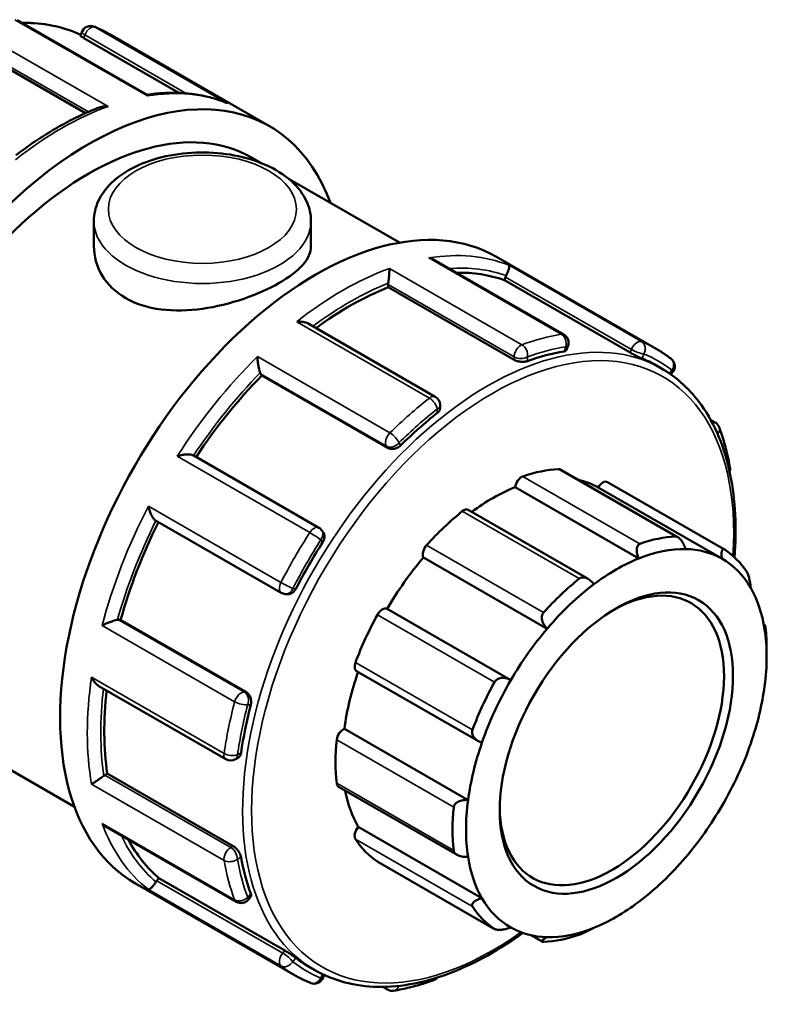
# Model space of a CAD drawing. Header units: millimetres. Extents: x 0 to 929, y -378 to 706.
# Tile 12 of 12: x 872 to 929, y 631 to 706. Entities that reach past the tile are written whole.
import ezdxf

# ---------------------------------------------------------------- set-up
doc = ezdxf.new("R2010")
doc.units = ezdxf.units.MM
doc.layers.add('Visible (ANSI)', color=7, linetype='Continuous', lineweight=50)
doc.layers.add('Visible Narrow (ANSI)', color=7, linetype='Continuous', lineweight=35)

msp = doc.modelspace()

# ---------------------------------------------------------------- linework, layer by layer
at = {"layer": 'Visible (ANSI)'}
for p, q in [((882.058, 700.193), (872.198, 705.871)), ((876.992, 704.682), (877.101, 704.961)), ((879.219, 704.796), (891.365, 697.802)), ((868.412, 703.963), (877.389, 698.794)), ((877.241, 704.505), (884.485, 700.333)), ((889.992, 695.419), (890.7, 695.012)), ((892.86, 693.768), (901.241, 688.942)), ((878.018, 690.587), (878.018, 688.668)), ((894.518, 690.587), (894.518, 688.668)), ((913.743, 681.947), (903.883, 687.625)), ((908.618, 687.867), (920.764, 680.872)), ((909.221, 686.089), (909.312, 686.324)), ((918.786, 680.581), (909.221, 686.089)), ((900.392, 685.547), (900.392, 685.758)), ((909.957, 680.039), (900.392, 685.547)), ((903.973, 677.223), (894.314, 682.785)), ((913.948, 680.779), (914.056, 681.058)), ((920.726, 679.625), (921.163, 679.373)), ((890.782, 678.843), (890.691, 678.973)), ((900.347, 673.335), (890.782, 678.843)), ((921.88, 678.915), (922.016, 679.085)), ((904.335, 676.357), (904.335, 676.596)), ((924.901, 675.47), (925.242, 675.274)), ((895.122, 667.26), (885.555, 672.769)), ((922.415, 666.54), (913.492, 671.678)), ((919.44, 664.927), (910.035, 670.343)), ((925.755, 664.91), (916.35, 670.326)), ((917.067, 670.734), (925.961, 665.612)), ((915.592, 663.368), (906.481, 668.614)), ((882.701, 667.822), (892.267, 662.312)), ((895.447, 666.914), (895.353, 667.048)), ((912.473, 659.58), (903.069, 664.996)), ((892.562, 662.219), (892.725, 662.204)), ((909.714, 655.673), (900.309, 661.089)), ((879.891, 660.267), (880.049, 660.253)), ((889.614, 654.745), (880.049, 660.253)), ((928.942, 659.905), (929.033, 659.852)), ((929.16, 657.463), (929.16, 658.052)), ((897.99, 656.36), (907.245, 651.03)), ((878.401, 655.217), (888.058, 649.655)), ((865.29, 652.523), (876.539, 646.046)), ((906.462, 646.553), (897.058, 651.969)), ((888.781, 649.655), (888.987, 649.774)), ((878.855, 648.454), (879.037, 648.559)), ((888.602, 643.051), (879.037, 648.559)), ((896.625, 647.563), (905.623, 642.382)), ((878.981, 644.486), (888.839, 638.809)), ((907.516, 639.087), (898.112, 644.503)), ((899.592, 641.864), (908.485, 636.743)), ((882.808, 640.418), (882.966, 640.614)), ((892.531, 635.106), (882.966, 640.614)), ((881.171, 640.204), (893.317, 633.21)), ((889.764, 638.983), (889.951, 639.216)), ((912.09, 635.781), (911.229, 636.277)), ((894.377, 633.869), (894.814, 633.617)), ((895.435, 633.046), (895.516, 633.253)), ((900.338, 632.136), (899.979, 632.342))]:
    msp.add_line(p, q, dxfattribs=at)
for centre, start, end in [((877.775, 704.699), 67.74298, 158.80211), ((913.382, 681.32), 338.80211, 60.06401), ((921.452, 679.538), 321.19183, 52.00652), ((903.612, 676.596), 0, 60.06401), ((924.881, 674.647), 20.4841, 60.06401), ((925.661, 671.728), 341.86071, 9.94418), ((894.761, 666.633), 35.02709, 60.06401), ((892.628, 662.939), 240.06401, 264.76275), ((888.419, 650.282), 240.06401, 299.93599), ((889.2, 639.436), 240.06401, 321.19183), ((894.761, 633.307), 247.74298, 338.80211), ((903.612, 633.538), 289.9503, 318.73934), ((900.699, 632.763), 240.06401, 279.3636)]:
    msp.add_arc(centre, 0.724, start, end, dxfattribs=at)
for centre, major_axis, start_param, end_param in [((877.641, 673.971), (13.723, 23.831), 5.832158, 9.875805), ((877.641, 673.971), (12.351, 21.448), 0, 3.141593), ((894.895, 664.036), (13.723, 23.831), 0, 3.141593), ((897.476, 662.549), (13.174, 22.878), 0.102973, 0.335582), ((909.755, 686.283), (-0.361, -0.627), 4.803687, 4.972255), ((897.476, 662.549), (13.174, 22.878), 0.626572, 0.92167), ((900.904, 686.053), (-0.361, -0.627), 5.327286, 5.495853), ((907.552, 656.747), (-13.174, -22.878), 3.586162, 3.740353), ((907.552, 656.747), (13.174, 22.878), 0, 0.075162), ((897.476, 662.549), (13.174, 22.878), 1.15017, 1.460439), ((891.134, 679.524), (-0.361, -0.627), 5.850885, 6.019452), ((907.552, 656.747), (-13.174, -22.878), 4.109761, 4.263952), ((908.33, 656.299), (8.425, 14.63), 0.349739, 0.588871), ((913.131, 671.051), (0.361, 0.627), 0, 0.349739), ((910.539, 670.532), (0.361, 0.627), 0.588871, 2.182057), ((908.33, 656.299), (-8.064, -14.003), 3.775244, 4.064618), ((908.33, 656.299), (8.064, 14.003), 0.005332, 0.177783), ((916.706, 670.107), (0.361, 0.627), 0, 1.553739), ((908.33, 656.299), (-8.425, -14.63), 4.11965, 4.358782), ((906.12, 667.987), (0.361, 0.627), 0, 0.978058), ((897.476, 662.549), (13.174, 22.878), 1.67722, 1.987555), ((917.223, 651.178), (8.425, 14.63), 0.349739, 0.588871), ((907.552, 656.747), (-13.174, -22.878), 4.63336, 4.787551), ((903.528, 665.521), (-0.361, -0.627), 4.358782, 5.951969), ((908.33, 656.299), (-8.064, -14.003), 4.403562, 4.703189), ((917.734, 650.883), (8.064, 14.003), 0.304959, 0.633651), ((917.734, 650.883), (8.064, 14.003), 0.005332, 0.304959), ((917.223, 651.178), (8.425, 14.63), 6.004606, 6.243738), ((917.734, 650.883), (8.064, 14.003), 0.633651, 0.933278), ((917.734, 650.883), (8.064, 14.003), 5.959826, 6.288518), ((917.393, 651.08), (6.018, 10.45), 2.37399, 7.050788), ((917.223, 651.178), (-8.425, -14.63), 4.11965, 4.358782), ((917.734, 650.883), (8.064, 14.003), 0.933278, 1.261969), ((917.734, 650.883), (8.064, 14.003), 5.660199, 5.959826), ((908.33, 656.299), (-8.425, -14.63), 4.747969, 4.987101), ((899.953, 660.459), (0.361, 0.627), 0.01319, 1.606376), ((879.635, 659.607), (0.361, 0.627), 0.259866, 0.428433), ((917.734, 650.883), (8.064, 14.003), 1.261969, 1.561596), ((917.734, 650.883), (-8.064, -14.003), 2.189915, 2.518607), ((917.223, 651.178), (8.425, 14.63), 5.495853, 5.615419), ((898.351, 656.987), (-0.361, -0.627), 4.987101, 6.283185), ((908.33, 656.299), (-8.064, -14.003), 5.033948, 5.331508), ((917.223, 651.178), (-8.425, -14.63), 4.747969, 4.987101), ((917.734, 650.883), (8.064, 14.003), 1.561596, 1.890288), ((897.476, 662.549), (13.174, 22.878), 2.215874, 2.511154), ((917.734, 650.883), (-8.064, -14.003), 1.890288, 2.189915), ((907.552, 656.747), (-13.174, -22.878), 5.156959, 5.311149), ((896.986, 651.342), (0.361, 0.627), 0.641509, 2.234695), ((908.33, 656.299), (-8.425, -14.63), 5.376288, 5.615419), ((917.734, 650.883), (8.064, 14.003), 1.890288, 2.189915), ((917.734, 650.883), (-8.064, -14.003), 1.561596, 1.890288), ((878.855, 647.862), (-0.361, -0.627), 3.925057, 4.093624), ((896.986, 648.19), (-0.361, -0.627), 5.615419, 6.283185), ((908.33, 656.299), (-8.064, -14.003), 5.691466, 5.959826), ((917.734, 650.883), (8.064, 14.003), 2.189915, 2.518607), ((917.223, 651.178), (-8.425, -14.63), 5.376288, 5.615419), ((917.734, 650.883), (-8.064, -14.003), 1.261969, 1.561596), ((898.351, 644.118), (-0.361, -0.627), 4.41142, 6.004606), ((897.476, 662.549), (-13.174, -22.878), 5.942525, 6.176345), ((908.33, 656.299), (-8.425, -14.63), 6.004606, 6.243738), ((907.552, 656.747), (-13.174, -22.878), 5.680558, 5.834748), ((899.953, 642.491), (-0.361, -0.627), 6.243738, 6.283185), ((917.734, 650.883), (-8.064, -14.003), 5.660199, 5.959826), ((917.734, 650.883), (-8.064, -14.003), 0.933278, 1.261969), ((883.064, 640.053), (-0.361, -0.627), 4.448656, 4.617223), ((917.734, 650.883), (-8.064, -14.003), 5.959826, 6.288518), ((917.734, 650.883), (-8.064, -14.003), 0.633651, 0.933278), ((917.223, 651.178), (-8.425, -14.63), 6.004606, 6.243738), ((917.734, 650.883), (-8.064, -14.003), 0.005332, 0.304959), ((917.734, 650.883), (-8.064, -14.003), 0.304959, 0.633651), ((917.223, 651.178), (-8.425, -14.63), 0.349739, 0.588871), ((907.552, 656.747), (-13.174, -22.878), 6.204156, 6.283185)]:
    msp.add_ellipse(centre, major_axis=major_axis, ratio=0.578093, start_param=start_param, end_param=end_param, dxfattribs=at)
msp.add_ellipse((917.734, 650.883), major_axis=(-6.258, -10.868), ratio=0.578093, dxfattribs=at)
for points, knots in [([(877.02, 704.754), (875.78, 705.332), (874.399, 705.637), (872.807, 705.666), (872.682, 705.666), (872.557, 705.664)], [5.5496856, 5.5496856, 5.5496856, 5.5496856, 5.8085846, 5.8085846, 5.8304971, 5.8304971, 5.8304971, 5.8304971]), ([(877.241, 704.505), (877.177, 704.542), (877.118, 704.577), (877.034, 704.635), (877.007, 704.657), (876.993, 704.675), (876.991, 704.679), (876.992, 704.681)], [0, 0, 0, 0, 0.02722528, 0.02722528, 0.05445057, 0.05445057, 0.0655524, 0.0655524, 0.0655524, 0.0655524]), ([(879.219, 704.796), (879.144, 704.84), (879.068, 704.882), (878.915, 704.964), (878.839, 705.005), (878.684, 705.083), (878.606, 705.121), (878.448, 705.196), (878.369, 705.232), (878.21, 705.302), (878.13, 705.336), (878.049, 705.369)], [5.49972085, 5.49972085, 5.49972085, 5.49972085, 5.51527843, 5.51527843, 5.53083601, 5.53083601, 5.54639359, 5.54639359, 5.56195117, 5.56195117, 5.57750875, 5.57750875, 5.57750875, 5.57750875]), ([(888.078, 699.586), (887.717, 699.731), (887.345, 699.856), (886.584, 700.064), (886.195, 700.146), (885.401, 700.269), (884.996, 700.31), (884.173, 700.348), (883.756, 700.347), (882.911, 700.302), (882.485, 700.259), (882.054, 700.195)], [5.5805272, 5.5805272, 5.5805272, 5.5805272, 5.6500523, 5.6500523, 5.7195774, 5.7195774, 5.7891026, 5.7891026, 5.8586277, 5.8586277, 5.9278727, 5.9278727, 5.9278727, 5.9278727]), ([(882.085, 700.097), (882.085, 700.098), (882.085, 700.099), (882.082, 700.138), (882.077, 700.166), (882.065, 700.187), (882.062, 700.191), (882.058, 700.193)], [-0.00054139, -0.00054139, -0.00054139, -0.00054139, 0, 0, 0.03203812, 0.03203812, 0.04364279, 0.04364279, 0.04364279, 0.04364279]), ([(888.078, 699.586), (888.112, 699.572), (888.146, 699.557), (888.18, 699.54), (888.182, 699.539), (888.183, 699.538)], [0.12670773, 0.12670773, 0.12670773, 0.12670773, 0.13771742, 0.13771742, 0.13825366, 0.13825366, 0.13825366, 0.13825366]), ([(878.426, 699.224), (878.003, 699.062), (877.579, 698.883), (876.73, 698.492), (876.305, 698.281), (875.455, 697.825), (875.03, 697.581), (874.182, 697.062), (873.759, 696.787), (872.916, 696.208), (872.497, 695.903), (872.08, 695.585)], [6.118042, 6.118042, 6.118042, 6.118042, 6.1834526, 6.1834526, 6.2488633, 6.2488633, 6.3142739, 6.3142739, 6.3796845, 6.3796845, 6.4450951, 6.4450951, 6.4450951, 6.4450951]), ([(878.426, 699.224), (878.437, 699.229), (878.449, 699.233), (878.557, 699.27), (878.66, 699.292), (878.87, 699.313), (878.98, 699.313), (879.089, 699.302), (879.091, 699.301), (879.093, 699.301)], [0.07092418, 0.07092418, 0.07092418, 0.07092418, 0.07473963, 0.07473963, 0.10545808, 0.10545808, 0.13771742, 0.13771742, 0.13825366, 0.13825366, 0.13825366, 0.13825366]), ([(878.018, 690.587), (878.018, 691.102), (878.136, 691.616), (878.587, 692.606), (878.937, 693.076), (879.863, 693.969), (880.468, 694.375), (881.86, 695.058), (882.656, 695.327), (884.333, 695.693), (885.212, 695.792), (886.972, 695.814), (887.851, 695.74), (889.537, 695.422), (890.343, 695.179), (891.808, 694.53), (892.467, 694.123), (893.538, 693.166), (893.959, 692.618), (894.414, 691.555), (894.518, 691.072), (894.518, 690.587)], [2.356194, 2.356194, 2.356194, 2.356194, 2.612893, 2.612893, 2.894422, 2.894422, 3.22149, 3.22149, 3.564496, 3.564496, 3.904707, 3.904707, 4.242846, 4.242846, 4.582585, 4.582585, 4.925588, 4.925588, 5.256289, 5.256289, 5.497787, 5.497787, 5.497787, 5.497787]), ([(894.518, 688.668), (894.518, 688.219), (894.314, 687.738), (893.475, 686.781), (892.84, 686.303), (891.363, 685.453), (890.431, 685.028), (888.398, 684.331), (887.297, 684.061), (885.238, 683.772), (884.138, 683.734), (882.106, 683.993), (881.173, 684.296), (879.696, 685.146), (879.061, 685.747), (878.222, 687.141), (878.018, 687.93), (878.018, 688.668)], [0.626898, 0.626898, 0.626898, 0.626898, 0.940202, 0.940202, 1.253505, 1.253505, 1.566809, 1.566809, 1.880112, 1.880112, 2.193561, 2.193561, 2.50701, 2.50701, 2.820459, 2.820459, 3.133908, 3.133908, 3.133908, 3.133908]), ([(903.883, 687.625), (903.851, 687.643), (903.819, 687.66), (903.69, 687.72), (903.587, 687.754), (903.48, 687.778), (903.478, 687.778), (903.477, 687.778)], [0.0944911, 0.0944911, 0.0944911, 0.0944911, 0.10545808, 0.10545808, 0.13771742, 0.13771742, 0.13825366, 0.13825366, 0.13825366, 0.13825366]), ([(900.485, 686.982), (900.485, 686.982), (900.485, 686.981), (900.485, 686.93), (900.484, 686.869), (900.478, 686.732), (900.474, 686.656), (900.463, 686.486), (900.455, 686.39), (900.44, 686.213), (900.432, 686.135), (900.416, 685.991), (900.408, 685.926), (900.4, 685.865), (900.4, 685.863), (900.4, 685.862)], [-0.0005414, -0.0005414, -0.0005414, -0.0005414, 0, 0, 0.0320381, 0.0320381, 0.0625917, 0.0625917, 0.0942432, 0.0942432, 0.1179354, 0.1179354, 0.1384916, 0.1384916, 0.1390343, 0.1390343, 0.1390343, 0.1390343]), ([(909.575, 687.219), (909.576, 687.219), (909.576, 687.219), (909.588, 687.204), (909.594, 687.18), (909.595, 687.11), (909.59, 687.067), (909.568, 686.957), (909.549, 686.889), (909.502, 686.753), (909.477, 686.688), (909.423, 686.56), (909.394, 686.499), (909.363, 686.437), (909.362, 686.436), (909.361, 686.434)], [-0.0005414, -0.0005414, -0.0005414, -0.0005414, 0, 0, 0.0320381, 0.0320381, 0.0625917, 0.0625917, 0.0942432, 0.0942432, 0.1179354, 0.1179354, 0.1384916, 0.1384916, 0.1390343, 0.1390343, 0.1390343, 0.1390343]), ([(894.314, 682.785), (894.242, 682.827), (894.16, 682.859), (893.978, 682.909), (893.876, 682.926), (893.666, 682.941), (893.556, 682.939), (893.447, 682.927), (893.445, 682.927), (893.443, 682.927)], [0.04739559, 0.04739559, 0.04739559, 0.04739559, 0.07473963, 0.07473963, 0.10545808, 0.10545808, 0.13771742, 0.13771742, 0.13825366, 0.13825366, 0.13825366, 0.13825366]), ([(913.948, 680.779), (913.94, 680.76), (913.927, 680.743), (913.872, 680.704), (913.819, 680.686), (913.758, 680.676)], [0.28548612, 0.28548612, 0.28548612, 0.28548612, 0.30208034, 0.30208034, 0.32977639, 0.32977639, 0.32977639, 0.32977639]), ([(921.898, 680.108), (921.825, 680.165), (921.753, 680.22), (921.605, 680.328), (921.531, 680.381), (921.381, 680.486), (921.306, 680.536), (921.153, 680.636), (921.076, 680.685), (920.921, 680.78), (920.843, 680.827), (920.764, 680.872)], [5.41806554, 5.41806554, 5.41806554, 5.41806554, 5.4343966, 5.4343966, 5.45072766, 5.45072766, 5.46705873, 5.46705873, 5.48338979, 5.48338979, 5.49972085, 5.49972085, 5.49972085, 5.49972085]), ([(890.451, 680.278), (890.451, 680.276), (890.451, 680.275), (890.454, 680.193), (890.459, 680.104), (890.476, 679.92), (890.486, 679.825), (890.514, 679.626), (890.531, 679.521), (890.568, 679.342), (890.585, 679.268), (890.62, 679.141), (890.637, 679.089), (890.654, 679.045), (890.654, 679.044), (890.655, 679.042)], [-0.0005414, -0.0005414, -0.0005414, -0.0005414, 0, 0, 0.0320381, 0.0320381, 0.0625917, 0.0625917, 0.0942432, 0.0942432, 0.1179354, 0.1179354, 0.1384916, 0.1384916, 0.1390343, 0.1390343, 0.1390343, 0.1390343]), ([(910.98, 679.937), (910.916, 679.914), (910.835, 679.896), (910.656, 679.879), (910.558, 679.88), (910.377, 679.898), (910.28, 679.916), (910.102, 679.968), (910.021, 680.002), (909.957, 680.039)], [0.1100911, 0.1100911, 0.1100911, 0.1100911, 0.1377871, 0.1377871, 0.1654832, 0.1654832, 0.1927084, 0.1927084, 0.2199337, 0.2199337, 0.2199337, 0.2199337]), ([(919.696, 680.132), (919.646, 680.152), (919.58, 680.181), (919.43, 680.25), (919.345, 680.29), (919.183, 680.369), (919.095, 680.414), (918.928, 680.501), (918.85, 680.544), (918.786, 680.581)], [0.1100911, 0.1100911, 0.1100911, 0.1100911, 0.1377871, 0.1377871, 0.1654832, 0.1654832, 0.1927084, 0.1927084, 0.2199337, 0.2199337, 0.2199337, 0.2199337]), ([(926.718, 665.01), (926.89, 667.25), (926.783, 669.367), (925.982, 673.32), (925.242, 675.122), (923.37, 677.748), (922.344, 678.693), (921.163, 679.373)], [4.6199188, 4.6199188, 4.6199188, 4.6199188, 4.9192185, 4.9192185, 5.2413668, 5.2413668, 5.4997209, 5.4997209, 5.4997209, 5.4997209]), ([(904.335, 676.357), (904.335, 676.296), (904.317, 676.228), (904.243, 676.1), (904.187, 676.039), (904.123, 675.989)], [0.27459345, 0.27459345, 0.27459345, 0.27459345, 0.30218497, 0.30218497, 0.32977649, 0.32977649, 0.32977649, 0.32977649]), ([(926.374, 671.853), (926.336, 672.069), (926.295, 672.282), (926.206, 672.704), (926.158, 672.913), (926.056, 673.325), (926.002, 673.528), (925.886, 673.929), (925.825, 674.127), (925.697, 674.518), (925.629, 674.71), (925.558, 674.9)], [4.8944668, 4.8944668, 4.8944668, 4.8944668, 4.9263554, 4.9263554, 4.958244, 4.958244, 4.9901327, 4.9901327, 5.0220213, 5.0220213, 5.05391, 5.05391, 5.05391, 5.05391]), ([(901.346, 673.529), (901.284, 673.468), (901.206, 673.41), (901.033, 673.32), (900.938, 673.288), (900.761, 673.254), (900.667, 673.249), (900.492, 673.271), (900.411, 673.298), (900.347, 673.335)], [0.1100911, 0.1100911, 0.1100911, 0.1100911, 0.1377871, 0.1377871, 0.1654832, 0.1654832, 0.1927084, 0.1927084, 0.2199337, 0.2199337, 0.2199337, 0.2199337]), ([(885.555, 672.769), (885.53, 672.784), (885.5, 672.796), (885.409, 672.824), (885.341, 672.835), (885.172, 672.847), (885.068, 672.844), (884.862, 672.823), (884.759, 672.806), (884.555, 672.759), (884.453, 672.73), (884.356, 672.696), (884.354, 672.695), (884.353, 672.695)], [0.0069349, 0.0069349, 0.0069349, 0.0069349, 0.0203393, 0.0203393, 0.0436652, 0.0436652, 0.0747396, 0.0747396, 0.1054581, 0.1054581, 0.1377174, 0.1377174, 0.1382537, 0.1382537, 0.1382537, 0.1382537]), ([(882.163, 668.901), (882.163, 668.9), (882.163, 668.898), (882.182, 668.798), (882.207, 668.697), (882.268, 668.501), (882.303, 668.404), (882.387, 668.215), (882.436, 668.122), (882.532, 667.98), (882.575, 667.926), (882.647, 667.858), (882.674, 667.837), (882.701, 667.822)], [-0.0005414, -0.0005414, -0.0005414, -0.0005414, 0, 0, 0.0320381, 0.0320381, 0.0625917, 0.0625917, 0.0942432, 0.0942432, 0.1179354, 0.1179354, 0.1323245, 0.1323245, 0.1323245, 0.1323245]), ([(895.447, 666.914), (895.451, 666.908), (895.456, 666.902), (895.502, 666.828), (895.529, 666.748), (895.549, 666.587), (895.544, 666.495), (895.498, 666.313), (895.457, 666.223), (895.408, 666.145)], [0.24447419, 0.24447419, 0.24447419, 0.24447419, 0.247159, 0.247159, 0.27438429, 0.27438429, 0.30208034, 0.30208034, 0.32977639, 0.32977639, 0.32977639, 0.32977639]), ([(922.239, 666.59), (922.272, 666.592), (922.308, 666.586), (922.38, 666.56), (922.417, 666.54), (922.528, 666.464), (922.6, 666.39), (922.735, 666.217), (922.804, 666.103), (922.917, 665.868), (922.962, 665.75), (922.995, 665.639)], [0.1364285, 0.1364285, 0.1364285, 0.1364285, 0.1518148, 0.1518148, 0.1672011, 0.1672011, 0.1979738, 0.1979738, 0.2354154, 0.2354154, 0.2705766, 0.2705766, 0.2705766, 0.2705766]), ([(919.44, 664.927), (919.391, 665.035), (919.349, 665.154), (919.293, 665.4), (919.281, 665.526), (919.297, 665.729), (919.319, 665.822), (919.38, 665.932), (919.405, 665.965), (919.462, 666.016), (919.495, 666.036), (919.531, 666.048)], [0.2601463, 0.2601463, 0.2601463, 0.2601463, 0.2953075, 0.2953075, 0.3327491, 0.3327491, 0.3635218, 0.3635218, 0.3789081, 0.3789081, 0.3942944, 0.3942944, 0.3942944, 0.3942944]), ([(925.755, 664.91), (925.738, 665.017), (925.728, 665.126), (925.727, 665.331), (925.738, 665.424), (925.777, 665.551), (925.805, 665.599), (925.86, 665.631), (925.881, 665.635), (925.926, 665.63), (925.95, 665.62), (925.974, 665.604)], [0.2601463, 0.2601463, 0.2601463, 0.2601463, 0.2953075, 0.2953075, 0.3327491, 0.3327491, 0.3635218, 0.3635218, 0.3789081, 0.3789081, 0.3942944, 0.3942944, 0.3942944, 0.3942944]), ([(914.914, 663.39), (914.95, 663.418), (914.99, 663.441), (915.077, 663.473), (915.124, 663.482), (915.268, 663.489), (915.37, 663.467), (915.57, 663.389), (915.68, 663.319), (915.875, 663.154), (915.96, 663.059), (916.029, 662.963)], [0.1364285, 0.1364285, 0.1364285, 0.1364285, 0.1518148, 0.1518148, 0.1672011, 0.1672011, 0.1979738, 0.1979738, 0.2354154, 0.2354154, 0.2705766, 0.2705766, 0.2705766, 0.2705766]), ([(927.648, 663.904), (927.666, 663.878), (927.684, 663.845), (927.72, 663.768), (927.737, 663.725), (927.788, 663.585), (927.818, 663.478), (927.872, 663.257), (927.897, 663.127), (927.933, 662.886), (927.945, 662.775), (927.952, 662.679)], [0.1364285, 0.1364285, 0.1364285, 0.1364285, 0.1518148, 0.1518148, 0.1672011, 0.1672011, 0.1979738, 0.1979738, 0.2354154, 0.2354154, 0.2705766, 0.2705766, 0.2705766, 0.2705766]), ([(893.374, 662.623), (893.332, 662.542), (893.274, 662.462), (893.139, 662.33), (893.062, 662.279), (892.913, 662.216), (892.83, 662.199), (892.742, 662.203), (892.733, 662.203), (892.725, 662.204)], [0.11009105, 0.11009105, 0.11009105, 0.11009105, 0.1377871, 0.1377871, 0.16548316, 0.16548316, 0.19270844, 0.19270844, 0.19571094, 0.19571094, 0.19571094, 0.19571094]), ([(912.473, 659.58), (912.388, 659.661), (912.306, 659.758), (912.169, 659.978), (912.116, 660.103), (912.067, 660.324), (912.059, 660.436), (912.087, 660.591), (912.102, 660.642), (912.145, 660.734), (912.173, 660.776), (912.206, 660.813)], [0.2601463, 0.2601463, 0.2601463, 0.2601463, 0.2953075, 0.2953075, 0.3327491, 0.3327491, 0.3635218, 0.3635218, 0.3789081, 0.3789081, 0.3942944, 0.3942944, 0.3942944, 0.3942944]), ([(879.813, 660.264), (879.768, 660.258), (879.715, 660.247), (879.589, 660.214), (879.517, 660.192), (879.345, 660.135), (879.246, 660.098), (879.059, 660.023), (878.969, 659.983), (878.799, 659.904), (878.718, 659.864), (878.644, 659.824), (878.643, 659.823), (878.642, 659.823)], [0, 0, 0, 0, 0.0203393, 0.0203393, 0.0436652, 0.0436652, 0.0747396, 0.0747396, 0.1054581, 0.1054581, 0.1377174, 0.1377174, 0.1382537, 0.1382537, 0.1382537, 0.1382537]), ([(929.006, 659.535), (929.005, 659.613), (929.007, 659.685), (929.013, 659.798), (929.019, 659.836), (929.032, 659.859), (929.04, 659.852), (929.052, 659.803), (929.057, 659.78), (929.066, 659.723), (929.07, 659.688), (929.075, 659.649)], [0.2601463, 0.2601463, 0.2601463, 0.2601463, 0.2953075, 0.2953075, 0.3327491, 0.3327491, 0.3635218, 0.3635218, 0.3789081, 0.3789081, 0.3942944, 0.3942944, 0.3942944, 0.3942944]), ([(877.84, 655.902), (877.841, 655.9), (877.842, 655.899), (877.886, 655.8), (877.938, 655.705), (878.054, 655.533), (878.118, 655.454), (878.254, 655.318), (878.325, 655.26), (878.401, 655.217)], [-0.00054139, -0.00054139, -0.00054139, -0.00054139, 0, 0, 0.03203812, 0.03203812, 0.0625917, 0.0625917, 0.09151332, 0.09151332, 0.09151332, 0.09151332]), ([(908.471, 655.524), (908.496, 655.569), (908.527, 655.611), (908.601, 655.685), (908.644, 655.717), (908.782, 655.796), (908.89, 655.826), (909.114, 655.851), (909.247, 655.84), (909.496, 655.779), (909.612, 655.73), (909.714, 655.673)], [0.1364285, 0.1364285, 0.1364285, 0.1364285, 0.1518148, 0.1518148, 0.1672011, 0.1672011, 0.1979738, 0.1979738, 0.2354154, 0.2354154, 0.2705766, 0.2705766, 0.2705766, 0.2705766]), ([(889.614, 654.745), (889.678, 654.707), (889.742, 654.651), (889.849, 654.51), (889.893, 654.426), (889.951, 654.255), (889.97, 654.158), (889.978, 653.963), (889.968, 653.867), (889.946, 653.783)], [0.2199337, 0.2199337, 0.2199337, 0.2199337, 0.2472636, 0.2472636, 0.2745935, 0.2745935, 0.302185, 0.302185, 0.3297765, 0.3297765, 0.3297765, 0.3297765]), ([(907.516, 650.911), (907.405, 650.947), (907.29, 650.999), (907.077, 651.137), (906.979, 651.226), (906.848, 651.402), (906.799, 651.498), (906.767, 651.648), (906.762, 651.7), (906.769, 651.8), (906.779, 651.85), (906.797, 651.897)], [0.2601463, 0.2601463, 0.2601463, 0.2601463, 0.2953075, 0.2953075, 0.3327491, 0.3327491, 0.3635218, 0.3635218, 0.3789081, 0.3789081, 0.3942944, 0.3942944, 0.3942944, 0.3942944]), ([(889.202, 650.143), (889.19, 650.062), (889.165, 649.983), (889.09, 649.855), (889.041, 649.805), (888.987, 649.774)], [0.11009105, 0.11009105, 0.11009105, 0.11009105, 0.1377871, 0.1377871, 0.16541577, 0.16541577, 0.16541577, 0.16541577]), ([(878.769, 648.396), (878.722, 648.36), (878.67, 648.321), (878.553, 648.235), (878.49, 648.19), (878.345, 648.088), (878.266, 648.034), (878.123, 647.938), (878.058, 647.895), (877.94, 647.82), (877.887, 647.787), (877.842, 647.761), (877.841, 647.761), (877.84, 647.76)], [0, 0, 0, 0, 0.0203393, 0.0203393, 0.0436652, 0.0436652, 0.0747396, 0.0747396, 0.1054581, 0.1054581, 0.1377174, 0.1377174, 0.1382537, 0.1382537, 0.1382537, 0.1382537]), ([(905.371, 645.999), (905.375, 646.043), (905.387, 646.087), (905.425, 646.171), (905.452, 646.212), (905.548, 646.323), (905.635, 646.385), (905.832, 646.484), (905.96, 646.522), (906.217, 646.561), (906.345, 646.563), (906.462, 646.553)], [0.1364285, 0.1364285, 0.1364285, 0.1364285, 0.1518148, 0.1518148, 0.1672011, 0.1672011, 0.1979738, 0.1979738, 0.2354154, 0.2354154, 0.2705766, 0.2705766, 0.2705766, 0.2705766]), ([(878.642, 644.763), (878.643, 644.762), (878.644, 644.76), (878.717, 644.68), (878.796, 644.609), (878.914, 644.527), (878.947, 644.505), (878.981, 644.486)], [-0.00054139, -0.00054139, -0.00054139, -0.00054139, 0, 0, 0.03203812, 0.03203812, 0.04401759, 0.04401759, 0.04401759, 0.04401759]), ([(888.602, 643.051), (888.666, 643.014), (888.737, 642.961), (888.871, 642.832), (888.935, 642.757), (889.041, 642.609), (889.091, 642.525), (889.165, 642.362), (889.19, 642.283), (889.202, 642.216)], [0.2199337, 0.2199337, 0.2199337, 0.2199337, 0.2472636, 0.2472636, 0.2745935, 0.2745935, 0.302185, 0.302185, 0.3297765, 0.3297765, 0.3297765, 0.3297765]), ([(906.462, 642.231), (906.345, 642.221), (906.217, 642.223), (905.96, 642.254), (905.832, 642.286), (905.635, 642.369), (905.548, 642.422), (905.452, 642.519), (905.425, 642.554), (905.387, 642.628), (905.375, 642.667), (905.371, 642.706)], [0.2601463, 0.2601463, 0.2601463, 0.2601463, 0.2953075, 0.2953075, 0.3327491, 0.3327491, 0.3635218, 0.3635218, 0.3789081, 0.3789081, 0.3942944, 0.3942944, 0.3942944, 0.3942944]), ([(882.737, 640.32), (882.7, 640.263), (882.662, 640.208), (882.578, 640.097), (882.535, 640.043), (882.44, 639.933), (882.391, 639.883), (882.306, 639.806), (882.27, 639.779), (882.208, 639.743), (882.182, 639.736), (882.163, 639.739), (882.163, 639.739), (882.163, 639.739)], [0, 0, 0, 0, 0.0203393, 0.0203393, 0.0436652, 0.0436652, 0.0747396, 0.0747396, 0.1054581, 0.1054581, 0.1377174, 0.1377174, 0.1382537, 0.1382537, 0.1382537, 0.1382537]), ([(889.946, 639.433), (889.968, 639.374), (889.978, 639.319), (889.972, 639.252), (889.964, 639.232), (889.951, 639.216)], [0.11009131, 0.11009131, 0.11009131, 0.11009131, 0.13778736, 0.13778736, 0.15441623, 0.15441623, 0.15441623, 0.15441623]), ([(906.797, 638.451), (906.779, 638.478), (906.769, 638.507), (906.762, 638.566), (906.767, 638.597), (906.799, 638.689), (906.848, 638.75), (906.979, 638.865), (907.077, 638.924), (907.29, 639.021), (907.405, 639.059), (907.516, 639.087)], [0.1364285, 0.1364285, 0.1364285, 0.1364285, 0.1518148, 0.1518148, 0.1672011, 0.1672011, 0.1979738, 0.1979738, 0.2354154, 0.2354154, 0.2705766, 0.2705766, 0.2705766, 0.2705766]), ([(909.714, 636.856), (909.612, 636.818), (909.496, 636.781), (909.247, 636.721), (909.114, 636.697), (908.89, 636.677), (908.782, 636.675), (908.644, 636.691), (908.601, 636.699), (908.527, 636.721), (908.496, 636.735), (908.471, 636.752)], [0.2601463, 0.2601463, 0.2601463, 0.2601463, 0.2953075, 0.2953075, 0.3327491, 0.3327491, 0.3635218, 0.3635218, 0.3789081, 0.3789081, 0.3942944, 0.3942944, 0.3942944, 0.3942944]), ([(916.029, 636.839), (915.96, 636.8), (915.875, 636.753), (915.68, 636.652), (915.57, 636.596), (915.37, 636.499), (915.268, 636.452), (915.124, 636.389), (915.077, 636.37), (914.99, 636.335), (914.95, 636.32), (914.914, 636.307)], [0.2601463, 0.2601463, 0.2601463, 0.2601463, 0.2953075, 0.2953075, 0.3327491, 0.3327491, 0.3635218, 0.3635218, 0.3789081, 0.3789081, 0.3942944, 0.3942944, 0.3942944, 0.3942944]), ([(894.814, 633.617), (896.225, 632.805), (897.854, 632.375), (901.398, 632.311), (903.319, 632.693), (907.052, 634.154), (908.858, 635.164), (910.626, 636.447)], [2.3581282, 2.3581282, 2.3581282, 2.3581282, 2.6669919, 2.6669919, 2.9833426, 2.9833426, 3.2704079, 3.2704079, 3.2704079, 3.2704079]), ([(912.206, 635.765), (912.173, 635.764), (912.145, 635.765), (912.102, 635.774), (912.087, 635.781), (912.059, 635.81), (912.067, 635.838), (912.116, 635.904), (912.169, 635.949), (912.306, 636.039), (912.388, 636.085), (912.473, 636.127)], [0.1364285, 0.1364285, 0.1364285, 0.1364285, 0.1518148, 0.1518148, 0.1672011, 0.1672011, 0.1979738, 0.1979738, 0.2354154, 0.2354154, 0.2705766, 0.2705766, 0.2705766, 0.2705766]), ([(892.531, 635.106), (892.595, 635.069), (892.671, 635.023), (892.83, 634.922), (892.913, 634.868), (893.062, 634.767), (893.139, 634.714), (893.274, 634.617), (893.332, 634.574), (893.374, 634.542)], [0.2199337, 0.2199337, 0.2199337, 0.2199337, 0.247159, 0.247159, 0.2743843, 0.2743843, 0.3020803, 0.3020803, 0.3297764, 0.3297764, 0.3297764, 0.3297764]), ([(893.317, 633.21), (893.392, 633.167), (893.468, 633.125), (893.621, 633.042), (893.697, 633.002), (893.852, 632.923), (893.93, 632.885), (894.088, 632.811), (894.167, 632.775), (894.326, 632.705), (894.406, 632.671), (894.487, 632.638)], [2.3581282, 2.3581282, 2.3581282, 2.3581282, 2.37368578, 2.37368578, 2.38924336, 2.38924336, 2.40480094, 2.40480094, 2.42035852, 2.42035852, 2.4359161, 2.4359161, 2.4359161, 2.4359161]), ([(900.817, 632.049), (901.016, 632.082), (901.216, 632.119), (901.618, 632.202), (901.82, 632.247), (902.224, 632.347), (902.427, 632.401), (902.834, 632.517), (903.039, 632.58), (903.448, 632.713), (903.653, 632.783), (903.859, 632.858)], [2.8000717, 2.8000717, 2.8000717, 2.8000717, 2.8319603, 2.8319603, 2.8638489, 2.8638489, 2.8957376, 2.8957376, 2.9276262, 2.9276262, 2.9595149, 2.9595149, 2.9595149, 2.9595149])]:
    msp.add_open_spline(points, degree=3, knots=knots, dxfattribs=at)
at = {"layer": 'Visible Narrow (ANSI)'}
for p, q in [((872.008, 705.9), (882.085, 700.097)), ((879.093, 699.301), (869.017, 705.104)), ((877.241, 704.505), (877.332, 704.74)), ((877.332, 704.74), (885.045, 700.298)), ((888.183, 699.538), (878.107, 705.341)), ((868.412, 704.174), (877.597, 698.885)), ((903.477, 687.778), (913.553, 681.976)), ((910.561, 681.18), (900.485, 686.982)), ((919.652, 681.417), (909.575, 687.219)), ((909.312, 686.324), (918.877, 680.816)), ((900.392, 685.758), (909.957, 680.25)), ((893.443, 682.927), (903.519, 677.125)), ((913.893, 681.025), (913.758, 680.676)), ((918.877, 680.816), (918.786, 680.581)), ((900.528, 674.475), (890.451, 680.278)), ((909.957, 680.25), (909.957, 680.039)), ((910.98, 679.937), (910.98, 680.25)), ((919.696, 680.132), (919.831, 680.481)), ((921.964, 679.243), (921.764, 678.995)), ((890.691, 678.973), (900.256, 673.465)), ((904.123, 676.302), (904.123, 675.989)), ((900.256, 673.465), (900.347, 673.335)), ((901.346, 673.529), (901.211, 673.722)), ((884.353, 672.695), (894.429, 666.892)), ((913.346, 671.712), (922.239, 666.59)), ((919.531, 666.048), (910.638, 671.169)), ((892.239, 663.099), (882.163, 668.901)), ((906.021, 668.511), (914.914, 663.39)), ((895.272, 666.338), (895.408, 666.145)), ((912.206, 660.813), (903.313, 665.934)), ((893.374, 662.623), (893.14, 662.645)), ((899.578, 660.646), (908.471, 655.524)), ((878.642, 659.823), (888.718, 654.02)), ((889.456, 654.759), (879.891, 660.267)), ((906.797, 651.897), (897.904, 657.018)), ((887.916, 650.1), (877.84, 655.902)), ((889.614, 654.745), (889.456, 654.759)), ((889.712, 653.805), (889.946, 653.783)), ((896.478, 651.12), (905.371, 645.999)), ((889.202, 650.143), (888.931, 649.988)), ((877.84, 647.76), (887.916, 641.958)), ((888.419, 642.946), (878.855, 648.454)), ((905.371, 642.706), (896.478, 647.827)), ((888.718, 638.96), (878.642, 644.763)), ((897.904, 643.572), (906.797, 638.451)), ((888.602, 643.051), (888.419, 642.946)), ((888.931, 642.06), (889.202, 642.216)), ((908.471, 636.752), (899.578, 641.873)), ((892.373, 634.91), (882.808, 640.418)), ((882.163, 639.739), (892.239, 633.937)), ((889.946, 639.433), (889.712, 639.141)), ((892.531, 635.106), (892.373, 634.91)), ((893.14, 634.25), (893.374, 634.542)), ((895.389, 633.313), (895.272, 633.013))]:
    msp.add_line(p, q, dxfattribs=at)
for centre, major_axis, ratio, start_param, end_param in [((864.547, 681.511), (13.174, 22.878), 0.578093, 0.051766, 0.335582), ((877.775, 704.699), (-0.675, 0.262), 0.209664, 0, 0.938208), ((877.775, 704.699), (0.361, 0.627), 0.578093, 0.077788, 1.830662), ((877.775, 704.699), (0.274, 0.67), 0.813503, 6.173936, 6.283185), ((865.496, 680.965), (13.723, 23.831), 0.578093, 0, 0.077788), ((875.572, 675.163), (13.723, 23.831), 0.578093, 0.077788, 0.441943), ((875.572, 675.163), (13.723, 23.831), 0.578093, 0.601387, 0.965542), ((886.268, 690.587), (-8.25, 0), 0.575862, 0, 3.141593), ((896.964, 662.844), (13.723, 23.831), 0.578093, 0.077788, 0.441943), ((896.964, 662.844), (-13.723, -23.831), 0.578093, 3.742979, 4.107135), ((897.476, 662.549), (13.362, 23.204), 0.578093, 0.104809, 0.373811), ((897.476, 662.549), (-13.362, -23.204), 0.578093, 3.77, 4.073889), ((907.989, 656.495), (13.174, 22.878), 0.578093, 0, 3.141593), ((907.04, 657.041), (-13.723, -23.831), 0.578093, 3.583536, 3.742979), ((913.382, 681.32), (0.361, 0.627), 0.578093, 0, 0.441943), ((913.382, 681.32), (0.118, -0.714), 0.737574, 1.027669, 2.598465), ((919.32, 680.775), (0.361, 0.627), 0.578093, 0.077788, 1.830662), ((910.469, 680.545), (0.361, 0.627), 0.578093, 0.601387, 2.354261), ((910.469, 680.545), (-0.247, 0.68), 0.67281, 4.038502, 5.609299), ((907.552, 656.747), (13.362, 23.204), 0.578093, 0.441943, 0.601387), ((913.382, 681.32), (0.675, -0.262), 0.209664, 5.650597, 6.283185), ((919.32, 680.775), (-0.675, 0.262), 0.209664, 0.938208, 2.509004), ((907.04, 657.041), (13.723, 23.831), 0.578093, 0, 0.077788), ((919.32, 680.775), (0.274, 0.67), 0.813503, 4.60314, 6.173936), ((896.964, 662.844), (-13.723, -23.831), 0.578093, 4.266578, 4.630734), ((908.33, 656.299), (-12.934, -22.46), 0.578093, 2.274048, 7.184507), ((910.469, 680.545), (-0.724, 0), 0.575862, 0.785398, 2.356194), ((907.552, 656.747), (13.362, 23.204), 0.578093, 6.20153, 6.360973), ((921.452, 679.538), (0.445, 0.57), 0.813252, 4.827012, 6.283185), ((921.452, 679.538), (0.564, -0.453), 0.212712, 0, 0.633083), ((897.476, 662.549), (-13.362, -23.204), 0.578093, 4.293599, 4.60359), ((907.04, 657.041), (-13.723, -23.831), 0.578093, 4.107135, 4.266578), ((903.612, 676.596), (0.361, 0.627), 0.578093, 0, 0.965542), ((903.612, 676.596), (0.448, -0.568), 0.464264, 0.711141, 2.281937), ((907.552, 656.747), (13.362, 23.204), 0.578093, 0.965542, 1.124985), ((903.612, 676.596), (0.724, 0), 0.575862, 5.497787, 6.283185), ((924.881, 674.647), (0.361, 0.627), 0.578093, 0, 0.551503), ((924.881, 674.647), (0.678, 0.253), 0.736219, 5.342623, 6.283185), ((900.699, 674.016), (-0.361, -0.627), 0.578093, 4.266578, 6.019452), ((900.699, 674.016), (-0.508, 0.515), 0.351838, 3.807256, 5.378052), ((900.699, 674.016), (-0.592, -0.415), 0.787757, 0.35258, 1.923377), ((925.661, 671.728), (0.713, 0.125), 0.67102, 5.779839, 6.283185), ((896.964, 662.844), (-13.723, -23.831), 0.578093, 4.790177, 5.154332), ((897.476, 662.549), (-13.362, -23.204), 0.578093, 4.817311, 5.127311), ((894.761, 666.633), (0.361, 0.627), 0.578093, 0, 1.489141), ((907.04, 657.041), (-13.723, -23.831), 0.578093, 4.630734, 4.790177), ((894.761, 666.633), (0.609, -0.39), 0.066554, 0.617965, 2.188761), ((894.761, 666.633), (0.592, 0.415), 0.787757, 5.064969, 6.283185), ((907.552, 656.747), (13.362, 23.204), 0.578093, 1.489141, 1.648584), ((892.628, 662.939), (-0.361, -0.627), 0.578093, 4.790177, 6.283185), ((892.628, 662.939), (-0.643, 0.332), 0.063409, 0.952977, 2.523774), ((892.628, 662.939), (-0.066, -0.72), 0.788574, 0, 1.222868), ((896.964, 662.844), (-13.723, -23.831), 0.578093, 5.313776, 5.677931), ((897.476, 662.549), (-13.362, -23.204), 0.578093, 5.346929, 5.65091), ((889.2, 654.1), (0.361, 0.627), 0.578093, 0.259866, 2.01274), ((889.2, 654.1), (0.066, 0.72), 0.788574, 4.364461, 5.935257), ((907.04, 657.041), (-13.723, -23.831), 0.578093, 5.154332, 5.313776), ((889.2, 654.1), (0.7, -0.183), 0.348988, 4.047619, 5.618415), ((907.552, 656.747), (13.362, 23.204), 0.578093, 2.01274, 2.172183), ((888.419, 650.282), (-0.361, -0.627), 0.578093, 5.313776, 6.283185), ((888.419, 650.282), (-0.716, 0.104), 0.461665, 0.860973, 2.431769), ((888.419, 650.282), (0.361, -0.627), 0.578093, 0, 0.787332), ((896.964, 662.844), (-13.723, -23.831), 0.578093, 5.837374, 6.20153), ((897.476, 662.549), (-13.362, -23.204), 0.578093, 5.904852, 6.174509), ((888.419, 642.354), (0.361, 0.627), 0.578093, 0.783464, 2.536339), ((888.419, 642.354), (0.361, -0.627), 0.578093, 0.787332, 2.358128), ((888.419, 642.354), (0.713, 0.125), 0.67102, 3.818218, 5.389014), ((907.04, 657.041), (-13.723, -23.831), 0.578093, 5.677931, 5.837374), ((907.552, 656.747), (13.362, 23.204), 0.578093, 2.536339, 2.695782), ((889.2, 639.436), (-0.678, -0.253), 0.736219, 0.546733, 2.117529), ((889.2, 639.436), (-0.361, -0.627), 0.578093, 5.837374, 6.283185), ((889.2, 639.436), (0.564, -0.453), 0.212712, 0, 0.633083), ((892.628, 634.545), (-0.361, -0.627), 0.578093, 4.448656, 6.20153), ((892.628, 634.545), (0.564, -0.453), 0.212712, 0.633083, 2.203879), ((892.628, 634.545), (-0.445, -0.57), 0.813252, 0.114623, 1.685419), ((907.04, 657.041), (-13.723, -23.831), 0.578093, 6.20153, 6.283185), ((907.552, 656.747), (-13.362, -23.204), 0.578093, 6.20153, 6.360973), ((894.761, 633.307), (-0.274, -0.67), 0.813503, 0, 1.461547), ((894.761, 633.307), (0.675, -0.262), 0.209664, 5.650597, 6.283185), ((903.612, 633.538), (0.247, -0.68), 0.67281, 0, 0.515631), ((900.699, 632.763), (-0.361, -0.627), 0.578093, 5.713842, 6.283185), ((900.699, 632.763), (0.118, -0.714), 0.737574, 0, 0.950393)]:
    msp.add_ellipse(centre, major_axis=major_axis, ratio=ratio, start_param=start_param, end_param=end_param, dxfattribs=at)
msp.add_ellipse((886.268, 691.486), major_axis=(-7.15, 0), ratio=0.575862, dxfattribs=at)

doc.saveas('drawing.dxf')
